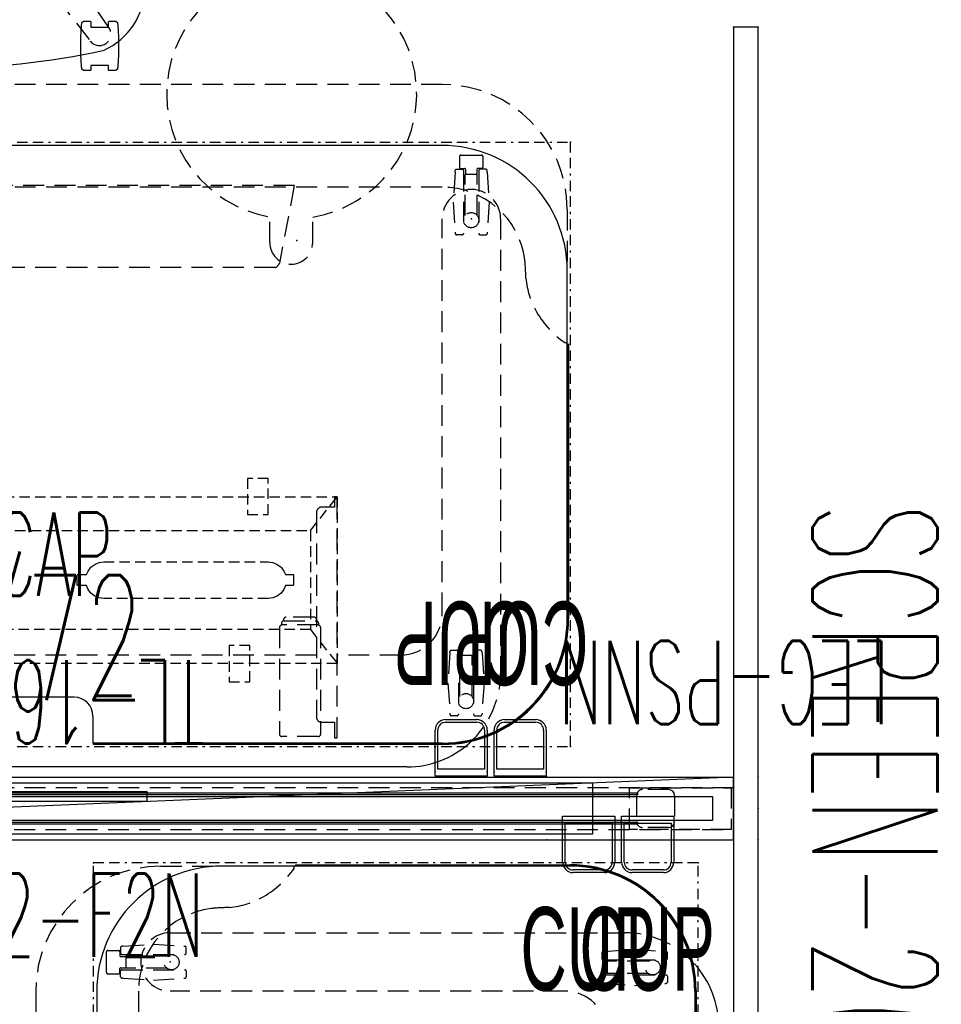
# Model space of a CAD drawing. Header units: inches. Extents: x 3 to 890, y -47 to 78.
# Tile 14 of 98: x 266 to 311, y 6 to 54. Entities that reach past the tile are written whole.
import ezdxf
from ezdxf.enums import TextEntityAlignment as Align

# ---------------------------------------------------------------- set-up
doc = ezdxf.new("R2010")
doc.units = ezdxf.units.IN
doc.header["$MEASUREMENT"] = 0
for name, pattern in [('BORDER', [1.75, 0.5, -0.25, 0.5, -0.25, 0, -0.25]), ('DASHED', [0.75, 0.5, -0.25]), ('DASHEDX2', [1.5, 1, -0.5])]:
    doc.linetypes.add(name, pattern=pattern)
for name, color, linetype in [('A-FURN-P-COMP', 86, 'Continuous'), ('A-FURN-P-COMP-TEXT2', 86, 'Continuous'), ('A-FURN-P-COMP-TEXT_UTEXT', 7, 'Continuous'), ('A-FURN-P-FILE', 1, 'DASHED'), ('A-FURN-P-PNLS', 5, 'Continuous'), ('A-FURN-P-PNLS-CON', 104, 'Continuous'), ('A-FURN-P-PNLS-CON-TEXT2', 104, 'Continuous'), ('A-FURN-P-PNLS-TEXT2', 5, 'Continuous'), ('A-FURN-P-POWR', 230, 'Continuous'), ('A-FURN-P-SEAT', 12, 'Continuous'), ('A-FURN-P-TABLE', 3, 'Continuous'), ('A-FURN-P-TABLE-BORDER', 2, 'Continuous'), ('A-FURN-P-TABLE-EXTENDED-HEIGHT', 3, 'Continuous'), ('A-FURN-P-TABLE-SUPPORT', 202, 'Continuous'), ('A-FURN-P-TEXT_UTEXT', 7, 'Continuous'), ('A-FURN-P-WKSF-ACC', 202, 'Continuous'), ('PSATTR', 7, 'Continuous')]:
    doc.layers.add(name, color=color, linetype=linetype)
doc.styles.add('0', font='TXT.SHX')
doc.styles.add('CAD_FNT', font='TXT.SHX', dxfattribs={"width": 0.6})
doc.styles.add('PMSymText', font='txt.shx', dxfattribs={"width": 0.65})
doc.styles.get("Standard").update_dxf_attribs({"font": 'arial.ttf'})

# ---------------------------------------------------------------- blocks, each defined once
blk = doc.blocks.new('VZFF1-XX72-NN-2D')
at = {"layer": 'A-FURN-P-PNLS'}
for p, q in [((0, 3), (72, 3)), ((72, 0), (72, 3)), ((0, 0), (72, 0))]:
    blk.add_line(p, q, dxfattribs=at)
for p in [(72, 3), (72, 0)]:
    blk.add_point(p, dxfattribs=at)
at = {"layer": 'A-FURN-P-PNLS-TEXT2', "style": 'CAD_FNT', "width": 0.55, "flags": 8}
blk.add_attdef('ITEXT2', text='', height=6, dxfattribs=at).set_placement((36.5, 9.699), align=Align.MIDDLE_CENTER)
at = {"layer": 'A-FURN-P-TEXT_UTEXT', "style": 'PMSymText', "width": 0.65, "flags": 8}
for tag, p in [('PSUT1', (34.991, -7.298)), ('PSUT3', (34.991, -19.298))]:
    blk.add_attdef(tag, text='', height=4, dxfattribs=at).set_placement(p, align=Align.CENTER)
at = {"layer": 'A-FURN-P-TEXT_UTEXT', "style": 'PMSymText', "width": 0.65}
blk.add_attdef('PSUT2', text='', height=4, dxfattribs=at).set_placement((34.991, -13.298), align=Align.CENTER)
at = {"layer": 'PSATTR', "flags": 1}
for tag in ['PSON', 'PSMC', 'PSDH', 'PSPN', 'PSQT', 'PSEC', 'PST5', 'PST4', 'PST3', 'PST2', 'PST1']:
    blk.add_attdef(tag, text='', height=1, dxfattribs=at).set_placement((0, 0), align=Align.TOP_CENTER)
blk = doc.blocks.new('VZCC-0072-X-2D')
at = {"layer": 'A-FURN-P-PNLS'}
blk.add_line((72, 3), (0, 0), dxfattribs=at)
for p in [(72, 3), (72, 0)]:
    blk.add_point(p, dxfattribs=at)
at = {"layer": 'A-FURN-P-PNLS-TEXT2', "style": '0', "width": 0.55, "flags": 8}
blk.add_attdef('ITEXT2', text='', height=4, dxfattribs=at).set_placement((35.641, 10.508), align=Align.BOTTOM_CENTER)
at = {"layer": 'A-FURN-P-TEXT_UTEXT', "style": 'PMSymText', "width": 0.65, "flags": 8}
for tag, p in [('PSUT1', (34.989, -7.297)), ('PSUT3', (34.989, -19.297))]:
    blk.add_attdef(tag, text='', height=4, dxfattribs=at).set_placement(p, align=Align.CENTER)
at = {"layer": 'A-FURN-P-TEXT_UTEXT', "style": 'PMSymText', "width": 0.65}
blk.add_attdef('PSUT2', text='', height=4, dxfattribs=at).set_placement((34.989, -13.297), align=Align.CENTER)
at = {"layer": 'PSATTR', "flags": 1}
for tag in ['PSON', 'PSMC', 'PSDH', 'PSPN', 'PSQT', 'PSEC', 'PST5', 'PST4', 'PST3', 'PST2', 'PST1']:
    blk.add_attdef(tag, text='', height=1, dxfattribs=at).set_placement((0, 0), align=Align.TOP_CENTER)
blk = doc.blocks.new('VZTI-XX72-2N-2D')
at = {"layer": 'A-FURN-P-PNLS', "linetype": 'DASHEDX2'}
blk.add_line((0, 0.5), (72, 0.5), dxfattribs=at)
at = {"layer": 'A-FURN-P-PNLS'}
for p in [(0, 0), (72, 0), (8.95, 0), (63.05, 0)]:
    blk.add_point(p, dxfattribs=at)
at = {"layer": 'A-FURN-P-PNLS-TEXT2', "style": 'CAD_FNT', "width": 0.55, "flags": 8}
blk.add_attdef('ITEXT2', text='', height=4, dxfattribs=at).set_placement((36, -1.625), align=Align.TOP_CENTER)
at = {"layer": 'A-FURN-P-TEXT_UTEXT', "style": 'PMSymText', "width": 0.65, "flags": 8}
for tag, p in [('PSUT1', (34.991, -11.626)), ('PSUT3', (34.991, -23.626))]:
    blk.add_attdef(tag, text='', height=4, dxfattribs=at).set_placement(p, align=Align.CENTER)
at = {"layer": 'A-FURN-P-TEXT_UTEXT', "style": 'PMSymText', "width": 0.65}
blk.add_attdef('PSUT2', text='', height=4, dxfattribs=at).set_placement((34.991, -17.626), align=Align.CENTER)
at = {"layer": 'PSATTR', "flags": 1}
for tag in ['PSON', 'PSMC', 'PSDH', 'PSPN', 'PSQT', 'PSEC', 'PST5', 'PST4', 'PST3', 'PST2', 'PST1']:
    blk.add_attdef(tag, text='', height=1, dxfattribs=at).set_placement((0, 0), align=Align.TOP_CENTER)
blk = doc.blocks.new('VZLL-0800-SNN-2D')
at = {"layer": 'A-FURN-P-PNLS-CON', "linetype": 'DASHEDX2'}
for p, q in [((0.11, 2.5), (4.985, 2.5)), ((0.11, 0.5), (0.11, 2.5)), ((3.11, 2.41), (4.36, 2.41)), ((4.985, 2.5), (4.985, 0.5)), ((2.825, 0.875), (2.825, 2.125)), ((4.645, 0.875), (4.645, 2.125)), ((4.985, 0.5), (0.11, 0.5)), ((3.11, 0.59), (4.36, 0.59))]:
    blk.add_line(p, q, dxfattribs=at)
at = {"layer": 'A-FURN-P-PNLS-CON'}
for centre, start, end in [((3.11, 2.125), 90, 180), ((3.11, 0.875), 180, 270)]:
    blk.add_arc(centre, 0.285, start, end, dxfattribs=at)
at = {"layer": 'A-FURN-P-PNLS-CON', "linetype": 'DASHEDX2'}
for centre, start, end in [((4.36, 2.125), 0, 90), ((4.36, 0.875), 270, 0)]:
    blk.add_arc(centre, 0.285, start, end, dxfattribs=at)
at = {"layer": 'A-FURN-P-PNLS-CON'}
for p in [(0, 3), (0, 0)]:
    blk.add_point(p, dxfattribs=at)
at = {"layer": 'A-FURN-P-PNLS-CON-TEXT2', "style": '0', "width": 0.55, "flags": 8}
blk.add_attdef('ITEXT2', text='', height=4, dxfattribs=at).set_placement((0.461, -7.748), align=Align.BOTTOM_CENTER)
at = {"layer": 'A-FURN-P-TEXT_UTEXT', "style": 'PMSymText', "width": 0.65, "flags": 8}
for tag, p in [('PSUT1', (0.461, -12.416)), ('PSUT3', (0.461, -24.416))]:
    blk.add_attdef(tag, text='', height=4, dxfattribs=at).set_placement(p, align=Align.CENTER)
at = {"layer": 'A-FURN-P-TEXT_UTEXT', "style": 'PMSymText', "width": 0.65}
blk.add_attdef('PSUT2', text='', height=4, dxfattribs=at).set_placement((0.461, -18.416), align=Align.CENTER)
at = {"layer": 'PSATTR', "flags": 1}
for tag in ['PSON', 'PSMC', 'PSDH', 'PSPN', 'PSQT', 'PSEC', 'PST5', 'PST4', 'PST3', 'PST2', 'PST1']:
    blk.add_attdef(tag, text='', height=1, dxfattribs=at).set_placement((0, 0), align=Align.TOP_CENTER)
blk = doc.blocks.new('SYXG-XX72-2D')
at = {"layer": 'A-FURN-P-COMP'}
for p, q in [((0, 1.18), (0, 0)), ((75, 1.18), (0, 1.18)), ((0, 0), (75, 0))]:
    blk.add_line(p, q, dxfattribs=at)
for p in [(0, 1.18), (36, 1.18), (37.5, 1.18), (39, 1.18), (0, 0), (36, 0), (37.5, 0), (39, 0)]:
    blk.add_point(p, dxfattribs=at)
at = {"layer": 'A-FURN-P-COMP-TEXT2', "style": 'CAD_FNT', "width": 0.55, "flags": 8}
blk.add_attdef('ITEXT2', text='', height=6, dxfattribs=at).set_placement((37.727, 1.989), align=Align.BOTTOM_CENTER)
at = {"layer": 'A-FURN-P-TEXT_UTEXT', "style": 'PMSymText', "width": 0.65, "flags": 8}
for tag, p in [('PSUT1', (36.489, -7.296)), ('PSUT3', (36.489, -19.296))]:
    blk.add_attdef(tag, text='', height=4, dxfattribs=at).set_placement(p, align=Align.CENTER)
at = {"layer": 'A-FURN-P-TEXT_UTEXT', "style": 'PMSymText', "width": 0.65}
blk.add_attdef('PSUT2', text='', height=4, dxfattribs=at).set_placement((36.489, -13.296), align=Align.CENTER)
at = {"layer": 'PSATTR', "flags": 1}
for tag in ['PSON', 'PSMC', 'PSDH', 'PSPN', 'PSQT', 'PSEC', 'PST5', 'PST4', 'PST3', 'PST2', 'PST1']:
    blk.add_attdef(tag, text='', height=1, dxfattribs=at).set_placement((0, 0), align=Align.TOP_CENTER)
blk = doc.blocks.new('STUC-XX72-FRZ-2D')
at = {"layer": 'A-FURN-P-WKSF-ACC'}
for p, q in [((6.763, -0.264), (65.237, -0.264)), ((65.237, -0.264), (65.237, -2.736)), ((1, -0.924), (71, -0.924)), ((4.597, -0.753), (67.403, -0.753)), ((67.403, -0.842), (4.597, -0.842)), ((67.403, -0.753), (67.403, -0.842)), ((71, -0.924), (71, -2.076)), ((71, -2.076), (1, -2.076)), ((4.597, -2.158), (67.403, -2.158)), ((67.403, -2.247), (4.597, -2.247)), ((67.403, -2.158), (67.403, -2.247)), ((65.237, -2.736), (6.763, -2.736))]:
    blk.add_line(p, q, dxfattribs=at)
at = {"layer": 'A-FURN-P-WKSF-ACC', "linetype": 'DASHEDX2'}
for p in [(72, 0), (72, -3)]:
    blk.add_point(p, dxfattribs=at)
at = {"layer": 'A-FURN-P-COMP-TEXT2', "style": '0', "width": 0.55, "flags": 8}
blk.add_attdef('ITEXT2', text='', height=4, dxfattribs=at).set_placement((29.623, -5.658), align=Align.MIDDLE_CENTER)
at = {"layer": 'A-FURN-P-TEXT_UTEXT', "style": 'PMSymText', "width": 0.65, "flags": 8}
for tag, p in [('PSUT1', (34.988, -13.738)), ('PSUT3', (34.988, -25.738))]:
    blk.add_attdef(tag, text='', height=4, dxfattribs=at).set_placement(p, align=Align.CENTER)
at = {"layer": 'A-FURN-P-TEXT_UTEXT', "style": 'PMSymText', "width": 0.65}
blk.add_attdef('PSUT2', text='', height=4, dxfattribs=at).set_placement((34.988, -19.738), align=Align.CENTER)
at = {"layer": 'PSATTR', "flags": 1}
for tag in ['PSON', 'PSMC', 'PSDH', 'PSPN', 'PSQT', 'PSEC', 'PST5', 'PST4', 'PST3', 'PST2', 'PST1']:
    blk.add_attdef(tag, text='', height=1, dxfattribs=at).set_placement((0, 0), align=Align.TOP_CENTER)
blk = doc.blocks.new('KUTC-0000-H-2D')
at = {"layer": 'A-FURN-P-COMP'}
for p, q in [((0, 0.214), (2.5, 0.214)), ((0, -2), (0, 0.214)), ((2.5, 0.214), (2.5, -2)), ((0.125, -0.125), (2.375, -0.125)), ((0.125, -2), (0.125, -0.125)), ((2.375, -0.125), (2.375, -2)), ((2, -2.375), (0.5, -2.375)), ((2, -2.5), (0.5, -2.5))]:
    blk.add_line(p, q, dxfattribs=at)
for centre, radius, start, end in [((0.5, -2), 0.5, 180, 270), ((0.5, -2), 0.375, 180, 270), ((2, -2), 0.5, 270, 0), ((2, -2), 0.375, 270, 0)]:
    blk.add_arc(centre, radius, start, end, dxfattribs=at)
for p in [(0, 0), (2.5, 0)]:
    blk.add_point(p, dxfattribs=at)
at = {"layer": 'A-FURN-P-COMP-TEXT2', "width": 0.55, "flags": 8}
blk.add_attdef('ITEXT2', text='', height=4, dxfattribs=at).set_placement((1.222, -6.16), align=Align.MIDDLE_CENTER)
at = {"layer": 'A-FURN-P-TEXT_UTEXT', "style": 'PMSymText', "width": 0.65, "flags": 8}
for tag, p in [('PSUT1', (1.222, -15.346)), ('PSUT3', (1.222, -27.346))]:
    blk.add_attdef(tag, text='', height=4, dxfattribs=at).set_placement(p, align=Align.CENTER)
at = {"layer": 'A-FURN-P-TEXT_UTEXT', "style": 'PMSymText', "width": 0.65}
blk.add_attdef('PSUT2', text='', height=4, dxfattribs=at).set_placement((1.222, -21.346), align=Align.CENTER)
at = {"layer": 'PSATTR', "flags": 1}
for tag in ['PSON', 'PSMC', 'PSDH', 'PSPN', 'PSQT', 'PSEC', 'PST5', 'PST4', 'PST3', 'PST2', 'PST1']:
    blk.add_attdef(tag, text='', height=1, dxfattribs=at).set_placement((0, 0), align=Align.TOP_CENTER)
blk = doc.blocks.new('ATTM-2230-NH-2D')
at = {"layer": 'A-FURN-P-COMP'}
for p, q in [((0, 0.235), (22, 0.235)), ((0, -0.235), (0, 0.235)), ((22, 0.235), (22, -0.235)), ((22, -0.235), (0, -0.235))]:
    blk.add_line(p, q, dxfattribs=at)
for p in [(0, 0), (22, 0)]:
    blk.add_point(p, dxfattribs=at)
at = {"layer": 'A-FURN-P-TEXT_UTEXT', "style": 'PMSymText', "width": 0.65, "flags": 8}
for tag, p in [('PSUT1', (9.993, -12.277)), ('PSUT3', (9.993, -24.277))]:
    blk.add_attdef(tag, text='', height=4, dxfattribs=at).set_placement(p, align=Align.CENTER)
at = {"layer": 'A-FURN-P-TEXT_UTEXT', "style": 'PMSymText', "width": 0.65}
blk.add_attdef('PSUT2', text='', height=4, dxfattribs=at).set_placement((9.993, -18.277), align=Align.CENTER)
at = {"layer": 'PSATTR', "flags": 1}
for tag in ['PSON', 'PSMC', 'PSDH', 'PSPN', 'PSQT', 'PSEC', 'PST5', 'PST4', 'PST3', 'PST2', 'PST1']:
    blk.add_attdef(tag, text='', height=1, dxfattribs=at).set_placement((0, 0), align=Align.TOP_CENTER)
blk = doc.blocks.new('TFPA-2958-LJSTCUNN-2D')
at = {"layer": 'A-FURN-P-TABLE'}
for p, q in [((6.16, -0.16), (22.911, -0.16)), ((22.911, -1.447), (22.911, -0.16)), ((23.811, -2.36), (34.189, -2.36)), ((0.16, -6.16), (0.16, -22.84)), ((6.16, -28.84), (51.84, -28.84))]:
    blk.add_line(p, q, dxfattribs=at)
at = {"layer": 'A-FURN-P-TABLE', "linetype": 'DASHEDX2'}
for p, q in [((0.278, -19.376, 0), (0.16, -19.376, 0)), ((6.16, -26.84), (51.84, -26.84))]:
    blk.add_line(p, q, dxfattribs=at)
at = {"layer": 'A-FURN-P-TABLE'}
for centre, radius, start, end in [((6.16, -6.16), 6, 90, 180), ((23.818, -1.454), 0.907, 179.5705, 269.5705), ((6.16, -22.84), 6, 180, 270)]:
    blk.add_arc(centre, radius, start, end, dxfattribs=at)
at = {"layer": 'A-FURN-P-TABLE', "linetype": 'DASHEDX2'}
for centre, radius, start, end in [((-2.542, -23.322, 0), 4.85, 31.0245, 54.4419), ((-1.948, -22.874, 0), 4.11, 5.5557, 29.9554), ((17.832, -22.031), 15.695, 181.6273, 184.8191), ((6.167, -22.832), 4.008, 187.4159, 269.8991)]:
    blk.add_arc(centre, radius, start, end, dxfattribs=at)
at = {"layer": 'A-FURN-P-TABLE'}
for p in [(0, 0), (13.128, -24.277), (4.756, -25.326), (0, -29)]:
    blk.add_point(p, dxfattribs=at)
at = {"layer": 'A-FURN-P-TABLE-BORDER', "linetype": 'BORDER'}
for p, q in [((58, 0), (0, 0)), ((0, 0), (0, -29)), ((58, -29), (0, -29))]:
    blk.add_line(p, q, dxfattribs=at)
at = {"layer": 'A-FURN-P-TABLE-EXTENDED-HEIGHT', "linetype": 'DASHEDX2'}
for p, q in [((0.16, -25.765), (0.16, -22.84)), ((6.16, -31.765), (51.84, -31.765))]:
    blk.add_line(p, q, dxfattribs=at)
blk.add_arc((6.16, -25.765), 6, 180, 270, dxfattribs=at)
at = {"layer": 'A-FURN-P-TABLE-SUPPORT'}
blk.add_line((7.856, 0.987), (50.144, 0.987), dxfattribs=at)
at = {"layer": 'A-FURN-P-TABLE-SUPPORT', "linetype": 'DASHEDX2'}
for p, q in [((11.19, -0.41), (11.19, -11.98)), ((11.324, -0.41), (11.19, -0.41)), ((11.324, -1.16), (11.324, -0.41)), ((12.112, -0.469), (13.844, -0.469)), ((11.994, -5.709), (11.994, -0.587)), ((13.962, -5.709), (13.962, -0.587)), ((11.94, -1.16), (11.324, -1.16)), ((12.19, -11.23), (12.19, -1.41)), ((4.151, -3.04), (4.249, -1.59)), ((4.249, -1.59), (4.249, -1.525)), ((4.593, -1.465), (4.309, -1.465)), ((4.653, -4.555), (4.653, -1.525)), ((5.381, -4.555), (5.381, -1.525)), ((5.441, -1.465), (5.725, -1.465)), ((5.785, -1.59), (5.785, -1.525)), ((5.883, -3.04), (5.785, -1.59)), ((4.725, -2.391), (4.725, -4.365)), ((5.308, -2.391), (5.309, -4.365)), ((4.249, -4.485), (4.151, -3.04)), ((5.785, -4.485), (5.883, -3.04)), ((3.356, -25.326), (3.356, -3.513)), ((4.249, -4.485), (4.249, -4.555)), ((4.309, -4.615), (4.593, -4.615)), ((4.725, -4.365), (5.309, -4.365)), ((5.725, -4.615), (5.441, -4.615)), ((5.785, -4.485), (5.785, -4.555)), ((8.156, -4.383), (11.19, -4.383)), ((12.19, -4.383), (45.809, -4.383)), ((12.092, -5.91), (12.092, -5.825)), ((12.112, -5.827), (13.844, -5.827)), ((12.191, -6.085), (12.191, -6.026)), ((13.746, -6.028), (12.21, -6.028)), ((13.766, -6.085), (13.766, -6.026)), ((13.864, -5.91), (13.864, -5.825)), ((6.156, -6.383), (6.156, -25.326)), ((12.309, -6.202), (13.648, -6.202)), ((11.324, -11.98), (11.324, -11.48)), ((11.324, -11.48), (11.94, -11.48)), ((11.19, -11.98), (11.324, -11.98)), ((4.343, -24.546), (4.059, -24.546)), ((5.191, -24.546), (5.475, -24.546)), ((3.901, -26.121), (3.999, -24.671)), ((3.999, -24.671), (3.999, -24.606)), ((4.403, -27.636), (4.403, -24.606)), ((5.131, -27.636), (5.131, -24.606)), ((5.535, -24.671), (5.535, -24.606)), ((5.633, -26.121), (5.535, -24.671)), ((4.475, -25.472), (4.475, -27.446)), ((5.058, -25.472), (5.059, -27.446)), ((3.999, -27.566), (3.901, -26.121)), ((5.535, -27.566), (5.633, -26.121)), ((3.999, -27.566), (3.999, -27.636)), ((4.059, -27.696), (4.343, -27.696)), ((4.205, -28.305), (4.205, -27.805)), ((4.28, -27.73), (4.461, -27.73)), ((4.475, -27.446), (5.059, -27.446)), ((4.491, -27.7), (4.491, -27.446)), ((5.043, -27.7), (5.043, -27.446)), ((5.255, -27.73), (5.073, -27.73)), ((5.475, -27.696), (5.191, -27.696)), ((5.33, -28.305), (5.33, -27.805)), ((5.535, -27.566), (5.535, -27.636)), ((5.255, -28.38), (4.268, -28.38))]:
    blk.add_line(p, q, dxfattribs=at)
for centre in [(5.017, -2.174), (4.767, -25.255)]:
    blk.add_circle(centre, 0.364, dxfattribs=at)
at = {"layer": 'A-FURN-P-TABLE-SUPPORT'}
blk.add_arc((7.853, -3.501), 4.488, 89.9633, 131.8886, dxfattribs=at)
at = {"layer": 'A-FURN-P-TABLE-SUPPORT', "linetype": 'DASHEDX2'}
for centre, radius, start, end in [((7.849, -3.512), 4.493, 131.7593, 180.0168), ((12.112, -0.587), 0.118, 89.7865, 179.7849), ((13.845, -0.587), 0.118, 0.2151, 90.2135), ((11.94, -1.41), 0.25, 0, 90), ((4.344, -1.56), 0.101, 110.1785, 159.812), ((4.574, -1.544), 0.081, 13.4055, 76.5945), ((5.46, -1.544), 0.081, 103.4055, 166.5945), ((5.69, -1.56), 0.101, 20.188, 69.8215), ((4.344, -4.521), 0.101, 200.188, 249.8215), ((4.574, -4.537), 0.081, 283.4055, 346.5945), ((5.46, -4.537), 0.081, 193.4055, 256.5945), ((5.69, -4.521), 0.101, 290.1785, 339.812), ((8.156, -6.383), 2, 90, 180), ((12.112, -5.709), 0.118, 180.2151, 270.2135), ((12.21, -5.91), 0.118, 180.2151, 270.2135), ((12.308, -6.084), 0.118, 180.2151, 270.2135), ((13.648, -6.084), 0.118, 269.7865, 359.7849), ((13.746, -5.91), 0.118, 269.7865, 359.7849), ((13.845, -5.709), 0.118, 269.7865, 359.7849), ((11.94, -11.23), 0.25, 270, 360), ((4.094, -24.641), 0.101, 110.1785, 159.812), ((4.324, -24.625), 0.081, 13.4055, 76.5945), ((5.21, -24.625), 0.081, 103.4055, 166.5945), ((5.44, -24.641), 0.101, 20.188, 69.8215), ((4.756, -25.326), 1.4, 180, 0), ((4.094, -27.602), 0.101, 200.188, 249.8215), ((4.28, -27.805), 0.075, 90, 180), ((4.324, -27.618), 0.081, 283.4055, 346.5945), ((4.461, -27.7), 0.03, 269.9997, 0.0001), ((5.073, -27.7), 0.03, 179.9999, 270.0003), ((5.21, -27.618), 0.081, 193.4055, 256.5945), ((5.255, -27.805), 0.075, 0, 90), ((5.44, -27.602), 0.101, 290.1785, 339.812), ((4.28, -28.305), 0.075, 180, 270), ((5.255, -28.305), 0.075, 270, 0)]:
    blk.add_arc(centre, radius, start, end, dxfattribs=at)
at = {"layer": 'A-FURN-P-TEXT_UTEXT', "style": 'PMSymText', "width": 0.65, "flags": 8}
for tag, p in [('PSUT1', (27.992, -37.769)), ('PSUT3', (27.992, -49.769))]:
    blk.add_attdef(tag, text='', height=4, dxfattribs=at).set_placement(p, align=Align.CENTER)
at = {"layer": 'A-FURN-P-TEXT_UTEXT', "style": 'PMSymText', "width": 0.65}
blk.add_attdef('PSUT2', text='', height=4, dxfattribs=at).set_placement((27.992, -43.769), align=Align.CENTER)
at = {"layer": 'PSATTR', "flags": 1}
for tag in ['PSON', 'PSMC', 'PSDH', 'PSPN', 'PSQT', 'PSEC', 'PST5', 'PST4', 'PST3', 'PST2', 'PST1']:
    blk.add_attdef(tag, text='', height=1, dxfattribs=at).set_placement((0, 0), align=Align.TOP_CENTER)
blk = doc.blocks.new('ATTL-0258-PPT-2D')
at = {"layer": 'A-FURN-P-TABLE'}
for p, q in [((6.129, -0.093), (22.88, -0.093)), ((22.88, -0.129), (6.129, -0.129)), ((22.88, -0.093), (22.88, -0.129)), ((0.093, -19.309), (0.093, -6.129)), ((0.129, -19.309), (0.129, -6.129)), ((0.093, -19.309), (0.129, -19.309))]:
    blk.add_line(p, q, dxfattribs=at)
for radius in [6.036, 6]:
    blk.add_arc((6.129, -6.129), radius, 90, 180, dxfattribs=at)
blk.add_point((0, 0), dxfattribs=at)
at = {"layer": 'A-FURN-P-TEXT_UTEXT', "style": 'PMSymText', "width": 0.65, "flags": 8}
for tag, p in [('PSUT1', (27.99, -25.311)), ('PSUT3', (27.99, -37.311))]:
    blk.add_attdef(tag, text='', height=4, dxfattribs=at).set_placement(p, align=Align.CENTER)
at = {"layer": 'A-FURN-P-TEXT_UTEXT', "style": 'PMSymText', "width": 0.65}
blk.add_attdef('PSUT2', text='', height=4, dxfattribs=at).set_placement((27.99, -31.311), align=Align.CENTER)
at = {"layer": 'PSATTR', "flags": 1}
for tag in ['PSON', 'PSMC', 'PSDH', 'PSPN', 'PSQT', 'PSEC', 'PST5', 'PST4', 'PST3', 'PST2', 'PST1']:
    blk.add_attdef(tag, text='', height=1, dxfattribs=at).set_placement((0, 0), align=Align.TOP_CENTER)
blk = doc.blocks.new('AUTG-0158-P-2D')
at = {"layer": 'A-FURN-P-TABLE', "linetype": 'DASHEDX2'}
for p, q in [((14.18, -22.976), (43.82, -22.976)), ((13.255, -26.926), (13.964, -23.192)), ((13.255, -26.926), (44.745, -26.926))]:
    blk.add_line(p, q, dxfattribs=at)
blk.add_arc((14.307, -23.319), 0.366, 110.3653, 159.6347, dxfattribs=at)
for p in [(0, 0), (0, -29)]:
    blk.add_point(p, dxfattribs=at)
at = {"layer": 'A-FURN-P-TEXT_UTEXT', "style": 'PMSymText', "width": 0.65, "flags": 8}
for tag, p in [('PSUT1', (27.99, -35.002)), ('PSUT3', (27.99, -47.002))]:
    blk.add_attdef(tag, text='', height=4, dxfattribs=at).set_placement(p, align=Align.CENTER)
at = {"layer": 'A-FURN-P-TEXT_UTEXT', "style": 'PMSymText', "width": 0.65}
blk.add_attdef('PSUT2', text='', height=4, dxfattribs=at).set_placement((27.99, -41.002), align=Align.CENTER)
at = {"layer": 'PSATTR', "flags": 1}
for tag in ['PSON', 'PSMC', 'PSDH', 'PSPN', 'PSQT', 'PSEC', 'PST5', 'PST4', 'PST3', 'PST2', 'PST1']:
    blk.add_attdef(tag, text='', height=1, dxfattribs=at).set_placement((0, 0), align=Align.TOP_CENTER)
blk = doc.blocks.new('ATTR-1301-L-2D')
at = {"layer": 'A-FURN-P-TABLE', "linetype": 'DASHEDX2'}
for p, q in [((-0.76, 0.1), (-0.76, -1.123)), ((1.304, 0.1), (1.304, -1.13))]:
    blk.add_line(p, q, dxfattribs=at)
for centre, radius, start, end in [((0.272, 0.1), 1.032, 0, 180), ((0.25, -7.033), 5.996, 99.6974, 79.8761)]:
    blk.add_arc(centre, radius, start, end, dxfattribs=at)
at = {"layer": 'A-FURN-P-TEXT_UTEXT', "style": 'PMSymText', "width": 0.65, "flags": 8}
for tag, p in [('PSUT1', (0.25, -19.029)), ('PSUT3', (0.25, -31.029))]:
    blk.add_attdef(tag, text='', height=4, dxfattribs=at).set_placement(p, align=Align.CENTER)
at = {"layer": 'A-FURN-P-TEXT_UTEXT', "style": 'PMSymText', "width": 0.65}
blk.add_attdef('PSUT2', text='', height=4, dxfattribs=at).set_placement((0.25, -25.029), align=Align.CENTER)
at = {"layer": 'PSATTR', "flags": 1}
for tag in ['PSON', 'PSMC', 'PSDH', 'PSPN', 'PSQT', 'PSEC', 'PST5', 'PST4', 'PST3', 'PST2', 'PST1']:
    blk.add_attdef(tag, text='', height=1, dxfattribs=at).set_placement((0, 0), align=Align.TOP_CENTER)
blk = doc.blocks.new('EUBT-BI36-81100YN-2D')
at = {"layer": 'A-FURN-P-FILE'}
for p, q in [((-12.558, 4.874), (-13.558, 4.874)), ((-13.558, 4.874), (-13.558, 3.144)), ((-12.558, 3.144), (-12.558, 4.874)), ((14.442, 4.874), (13.443, 4.874)), ((13.443, 4.874), (13.443, 3.144)), ((14.442, 3.144), (14.442, 4.874)), ((-17.75, 4), (17.75, 4)), ((-17.75, -4), (-17.75, 4)), ((-16.461, 2.375), (-17.75, 4)), ((16.461, 2.375), (17.75, 4)), ((17.75, 4), (17.75, -4)), ((-13.558, 3.144), (-12.558, 3.144)), ((13.443, 3.144), (14.442, 3.144)), ((-16.461, 2.375), (16.461, 2.375)), ((-16.461, -2.375), (-16.461, 2.375)), ((16.461, 2.375), (16.461, -2.375)), ((-15.19, 0.443), (-15.051, 0.624)), ((-15.051, 0.624), (-14.87, 0.764)), ((-14.87, 0.764), (-14.659, 0.851)), ((-14.659, 0.851), (-14.432, 0.881)), ((-14.432, 0.881), (-6.554, 0.881)), ((-6.554, 0.881), (-6.327, 0.851)), ((-6.327, 0.851), (-6.116, 0.764)), ((-6.116, 0.764), (-5.934, 0.624)), ((-5.934, 0.624), (-5.795, 0.443)), ((-15.651, -0.263), (-15.651, 0.263)), ((-15.651, 0.263), (-15.265, 0.263)), ((-15.265, 0.263), (-15.19, 0.443)), ((-5.795, 0.443), (-5.721, 0.263)), ((-5.721, 0.263), (-5.278, 0.263)), ((-5.278, 0.263), (-5.278, -0.263)), ((-15.261, -0.263), (-15.651, -0.263)), ((-15.19, -0.433), (-15.261, -0.263)), ((-15.051, -0.614), (-15.19, -0.433)), ((-5.795, -0.433), (-5.934, -0.614)), ((-5.725, -0.263), (-5.795, -0.433)), ((-5.278, -0.263), (-5.725, -0.263)), ((-14.87, -0.754), (-15.051, -0.614)), ((-14.659, -0.841), (-14.87, -0.754)), ((-14.432, -0.871), (-14.659, -0.841)), ((-6.554, -0.871), (-14.432, -0.871)), ((-6.327, -0.841), (-6.554, -0.871)), ((-6.116, -0.754), (-6.327, -0.841)), ((-5.934, -0.614), (-6.116, -0.754)), ((-16.461, -2.375), (-17.75, -4)), ((16.461, -2.375), (-16.461, -2.375)), ((16.461, -2.375), (17.75, -4)), ((-13.441, -3.144), (-14.441, -3.144)), ((-14.441, -3.144), (-14.441, -4.874)), ((-13.441, -4.874), (-13.441, -3.144)), ((13.559, -3.144), (12.559, -3.144)), ((12.559, -3.144), (12.559, -4.874)), ((13.559, -4.874), (13.559, -3.144)), ((17.75, -4), (-17.75, -4)), ((-14.441, -4.874), (-13.441, -4.874)), ((12.559, -4.874), (13.559, -4.874))]:
    blk.add_line(p, q, dxfattribs=at)
at = {"layer": 'A-FURN-P-FILE', "linetype": 'Continuous'}
for p, q in [((12.115, 3.35), (8.416, 3.35)), ((8.416, 3.35), (8.416, 2.276)), ((12.261, 3.336), (12.115, 3.35)), ((12.402, 3.293), (12.261, 3.336)), ((12.531, 3.224), (12.402, 3.293)), ((12.645, 3.131), (12.531, 3.224)), ((12.738, 3.017), (12.645, 3.131)), ((12.808, 2.887), (12.738, 3.017)), ((12.85, 2.747), (12.808, 2.887)), ((12.865, 2.6), (12.85, 2.747)), ((12.865, 1.4), (12.865, 2.6)), ((7.065, 2.077), (7.05, 2)), ((7.05, 2), (7.065, 1.923)), ((7.108, 2.141), (7.065, 2.077)), ((7.065, 1.923), (7.108, 1.859)), ((7.173, 2.185), (7.108, 2.141)), ((7.25, 2.2), (7.173, 2.185)), ((8.05, 2.2), (7.25, 2.2)), ((8.416, 2.276), (8.05, 2.276)), ((8.05, 2.276), (8.05, 2.2)), ((7.108, 1.859), (7.173, 1.815)), ((7.173, 1.815), (7.25, 1.8)), ((7.25, 1.8), (8.05, 1.8)), ((8.05, 1.8), (8.05, 1.724)), ((8.05, 1.724), (8.416, 1.724)), ((8.416, 1.724), (8.416, 0.649)), ((12.645, 0.869), (12.738, 0.983)), ((12.738, 0.983), (12.808, 1.113)), ((12.808, 1.113), (12.85, 1.253)), ((12.85, 1.253), (12.865, 1.4)), ((8.416, 0.649), (12.115, 0.65)), ((12.115, 0.65), (12.261, 0.664)), ((12.261, 0.664), (12.402, 0.707)), ((12.402, 0.707), (12.531, 0.776)), ((12.531, 0.776), (12.645, 0.869))]:
    blk.add_line(p, q, dxfattribs=at)
at = {"layer": 'A-FURN-P-POWR'}
blk.add_point((0, 0), dxfattribs=at)
at = {"layer": 'A-FURN-P-COMP-TEXT_UTEXT', "style": 'PMSymText', "width": 0.65, "flags": 8}
for tag, p in [('PSUT1', (0, -10.875)), ('PSUT3', (0, -22.875))]:
    blk.add_attdef(tag, text='', height=4, dxfattribs=at).set_placement(p, align=Align.CENTER)
at = {"layer": 'A-FURN-P-COMP-TEXT_UTEXT', "style": 'PMSymText', "width": 0.65}
blk.add_attdef('PSUT2', text='', height=4, dxfattribs=at).set_placement((0, -16.875), align=Align.CENTER)
at = {"layer": 'PSATTR', "flags": 1}
for tag in ['PSON', 'PSMC', 'PSDH', 'PSPN', 'PSQT', 'PSEC', 'PST5', 'PST4', 'PST3', 'PST2', 'PST1']:
    blk.add_attdef(tag, text='', height=1, dxfattribs=at).set_placement((0, 0), align=Align.TOP_CENTER)
blk = doc.blocks.new('SFT-XX-71-2D')
at = {"layer": 'A-FURN-P-SEAT'}
for p, q in [((-4.768, 13.518), (-4.706, 13.594)), ((-4.768, 13.183), (-4.768, 13.518)), ((-4.706, 13.594), (-4.334, 13.624)), ((-4.334, 13.624), (-3.96, 13.642)), ((-3.96, 13.642), (-3.587, 13.648)), ((-3.587, 13.648), (-3.213, 13.642)), ((-3.213, 13.642), (-2.84, 13.624)), ((-2.84, 13.624), (-2.467, 13.594)), ((-2.467, 13.594), (-2.405, 13.518)), ((-2.405, 13.518), (-2.405, 13.183)), ((-4.748, 13.164), (-4.768, 13.183)), ((-4.483, 13.164), (-4.748, 13.164)), ((-4.483, 12.321), (-4.483, 13.164)), ((-2.676, 10.291), (-3.617, 12.913)), ((-2.425, 13.164), (-2.643, 13.164)), ((-2.643, 13.164), (-2.643, 12.321)), ((-2.405, 13.183), (-2.425, 13.164)), ((-4.768, 12.301), (-4.748, 12.321)), ((-4.768, 11.967), (-4.768, 12.301)), ((-4.748, 12.321), (-4.483, 12.321)), ((-3.981, 10.231), (-4.664, 12.572)), ((-2.643, 12.321), (-2.425, 12.321)), ((-2.425, 12.321), (-2.405, 12.301)), ((-2.405, 12.301), (-2.405, 11.967)), ((-4.706, 11.89), (-4.768, 11.967)), ((-4.334, 11.861), (-4.706, 11.89)), ((-3.932, 11.843), (-4.334, 11.861)), ((-3.587, 11.837), (-3.932, 11.843)), ((-3.213, 11.843), (-3.587, 11.837)), ((-2.84, 11.861), (-3.213, 11.843)), ((-2.467, 11.89), (-2.84, 11.861)), ((-2.405, 11.967), (-2.467, 11.89)), ((-3.979, 11.048), (-4.174, 10.147)), ((-3.965, 11.079), (-3.979, 11.048)), ((-3.943, 11.106), (-3.965, 11.079)), ((-3.915, 11.129), (-3.943, 11.106)), ((-3.868, 11.158), (-3.915, 11.129)), ((-3.847, 11.167), (-3.868, 11.158)), ((-3.796, 11.188), (-3.847, 11.167)), ((-3.711, 10.293), (-1.987, 10.29)), ((7.75, 10.088), (8.62, 10.058)), ((10.212, 8.65), (10.273, 8.727)), ((10.212, 8.316), (10.212, 8.65)), ((10.273, 8.727), (10.646, 8.757)), ((10.646, 8.757), (11.019, 8.775)), ((11.019, 8.775), (11.393, 8.781)), ((11.393, 8.781), (11.767, 8.775)), ((11.767, 8.775), (12.14, 8.757)), ((12.14, 8.757), (12.512, 8.727)), ((12.512, 8.727), (12.574, 8.65)), ((12.574, 8.65), (12.574, 8.316)), ((10.232, 8.296), (10.212, 8.316)), ((10.497, 8.296), (10.232, 8.296)), ((10.497, 7.454), (10.497, 8.296)), ((12.554, 8.296), (12.337, 8.296)), ((12.337, 8.296), (12.337, 7.454)), ((12.574, 8.316), (12.554, 8.296)), ((10.212, 7.434), (10.232, 7.454)), ((10.212, 7.1), (10.212, 7.434)), ((10.273, 7.023), (10.212, 7.1)), ((10.232, 7.454), (10.497, 7.454)), ((12.337, 7.454), (12.554, 7.454)), ((12.574, 7.1), (12.512, 7.023)), ((12.554, 7.454), (12.574, 7.434)), ((12.574, 7.434), (12.574, 7.1)), ((10.646, 6.994), (10.273, 7.023)), ((11.048, 6.976), (10.646, 6.994)), ((11.393, 6.97), (11.048, 6.976)), ((11.767, 6.976), (11.393, 6.97)), ((12.14, 6.994), (11.767, 6.976)), ((12.512, 7.023), (12.14, 6.994)), ((-14.025, 0.775), (-13.964, 0.852)), ((-14.025, 0.441), (-14.025, 0.775)), ((-13.964, 0.852), (-13.591, 0.882)), ((-13.591, 0.882), (-13.218, 0.9)), ((-11.605, 0.605), (-13.398, 0.551)), ((-13.218, 0.9), (-12.844, 0.906)), ((-12.844, 0.906), (-12.471, 0.9)), ((-12.471, 0.9), (-12.097, 0.882)), ((-12.097, 0.882), (-11.725, 0.852)), ((-11.725, 0.852), (-11.663, 0.775)), ((-11.663, 0.775), (-11.663, 0.441)), ((-14.006, 0.421), (-14.025, 0.441)), ((-13.741, 0.421), (-14.006, 0.421)), ((-13.741, -0.421), (-13.741, 0.421)), ((-11.683, 0.421), (-11.901, 0.421)), ((-11.901, 0.421), (-11.901, -0.421)), ((-11.663, 0.441), (-11.683, 0.421)), ((-14.025, -0.441), (-14.006, -0.421)), ((-14.025, -0.775), (-14.025, -0.441)), ((-14.006, -0.421), (-13.741, -0.421)), ((-11.901, -0.421), (-11.683, -0.421)), ((-11.683, -0.421), (-11.663, -0.441)), ((-11.663, -0.441), (-11.663, -0.775)), ((-13.964, -0.852), (-14.025, -0.775)), ((-13.591, -0.882), (-13.964, -0.852)), ((-13.19, -0.9), (-13.591, -0.882)), ((-13.398, -0.551), (-11.605, -0.605)), ((-12.844, -0.906), (-13.19, -0.9)), ((-12.471, -0.9), (-12.844, -0.906)), ((-12.097, -0.882), (-12.471, -0.9)), ((-11.725, -0.852), (-12.097, -0.882)), ((-11.663, -0.775), (-11.725, -0.852)), ((10.212, -7.1), (10.273, -7.023)), ((10.273, -7.023), (10.646, -6.993)), ((10.646, -6.993), (11.019, -6.976)), ((11.019, -6.976), (11.393, -6.97)), ((11.393, -6.97), (11.767, -6.976)), ((11.767, -6.976), (12.14, -6.993)), ((12.14, -6.993), (12.512, -7.023)), ((12.512, -7.023), (12.574, -7.1)), ((10.212, -7.434), (10.212, -7.1)), ((10.232, -7.454), (10.212, -7.434)), ((10.497, -7.454), (10.232, -7.454)), ((10.497, -8.296), (10.497, -7.454)), ((12.554, -7.454), (12.337, -7.454)), ((12.337, -7.454), (12.337, -8.296)), ((12.574, -7.434), (12.554, -7.454)), ((12.574, -7.1), (12.574, -7.434)), ((-5.499, -7.864), (-5.445, -9.166)), ((10.212, -8.316), (10.232, -8.296)), ((10.212, -8.65), (10.212, -8.316)), ((10.232, -8.296), (10.497, -8.296)), ((12.337, -8.296), (12.554, -8.296)), ((12.554, -8.296), (12.574, -8.316)), ((12.574, -8.316), (12.574, -8.65)), ((10.273, -8.727), (10.212, -8.65)), ((10.646, -8.757), (10.273, -8.727)), ((11.048, -8.775), (10.646, -8.757)), ((11.393, -8.781), (11.048, -8.775)), ((11.767, -8.775), (11.393, -8.781)), ((12.14, -8.757), (11.767, -8.775)), ((12.512, -8.727), (12.14, -8.757)), ((12.574, -8.65), (12.512, -8.727)), ((-3.983, -10.236), (-4.664, -12.572)), ((-3.979, -11.048), (-4.174, -10.147)), ((-3.711, -10.293), (-1.987, -10.29)), ((-3.617, -12.913), (-2.676, -10.291)), ((7.75, -10.088), (8.884, -10.044)), ((-3.965, -11.079), (-3.979, -11.048)), ((-3.943, -11.106), (-3.965, -11.079)), ((-3.915, -11.129), (-3.943, -11.106)), ((-3.868, -11.158), (-3.915, -11.129)), ((-4.768, -11.967), (-4.706, -11.89)), ((-4.768, -12.301), (-4.768, -11.967)), ((-4.706, -11.89), (-4.334, -11.861)), ((-4.334, -11.861), (-3.96, -11.843)), ((-3.96, -11.843), (-3.587, -11.837)), ((-3.587, -11.837), (-3.213, -11.843)), ((-3.213, -11.843), (-2.84, -11.861)), ((-2.84, -11.861), (-2.467, -11.89)), ((-2.467, -11.89), (-2.405, -11.967)), ((-2.405, -11.967), (-2.405, -12.301)), ((-4.748, -12.321), (-4.768, -12.301)), ((-4.483, -12.321), (-4.748, -12.321)), ((-4.483, -13.164), (-4.483, -12.321)), ((-2.425, -12.321), (-2.643, -12.321)), ((-2.643, -12.321), (-2.643, -13.164)), ((-2.405, -12.301), (-2.425, -12.321)), ((-4.768, -13.183), (-4.748, -13.164)), ((-4.768, -13.517), (-4.768, -13.183)), ((-4.748, -13.164), (-4.483, -13.164)), ((-2.643, -13.164), (-2.425, -13.164)), ((-2.425, -13.164), (-2.405, -13.183)), ((-2.405, -13.183), (-2.405, -13.517)), ((-4.706, -13.594), (-4.768, -13.517)), ((-4.334, -13.624), (-4.706, -13.594)), ((-3.932, -13.642), (-4.334, -13.624)), ((-3.587, -13.648), (-3.932, -13.642)), ((-3.213, -13.642), (-3.587, -13.648)), ((-2.84, -13.624), (-3.213, -13.642)), ((-2.467, -13.594), (-2.84, -13.624)), ((-2.405, -13.517), (-2.467, -13.594))]:
    blk.add_line(p, q, dxfattribs=at)
at = {"layer": 'A-FURN-P-SEAT', "linetype": 'DASHEDX2'}
for p, q in [((-3.981, 10.231), (-1.418, 1.44)), ((0.301, 1.999), (-2.676, 10.291)), ((10.516, 8.321), (0.932, 1.794)), ((1.994, 0.332), (11.163, 7.43)), ((-1.808, 0.904), (-11.605, 0.605)), ((11.163, -7.43), (1.994, -0.332)), ((-11.605, -0.605), (-1.808, -0.904)), ((-1.418, -1.44), (-3.983, -10.236)), ((0.932, -1.794), (10.516, -8.321)), ((-2.676, -10.291), (0.301, -1.999)), ((4.789, -10.182), (4.821, -10.794)), ((5.703, -10.794), (5.736, -10.155)), ((4.821, -10.794), (4.831, -10.837)), ((4.831, -10.837), (4.857, -10.873)), ((5.666, -10.873), (5.692, -10.837)), ((5.692, -10.837), (5.703, -10.794)), ((4.857, -10.873), (4.895, -10.897)), ((4.895, -10.897), (4.939, -10.906)), ((4.939, -10.906), (5.585, -10.906)), ((5.585, -10.906), (5.629, -10.897)), ((5.629, -10.897), (5.666, -10.873))]:
    blk.add_line(p, q, dxfattribs=at)
at = {"layer": 'A-FURN-P-SEAT'}
for centre, radius, start, end in [((2.972, -55.953), 69.851, 88.57438, 94.47468), ((4.723, 12.702), 1.175, 18.6771, 90.6594), ((-4.135, 12.727), 0.551, 19.7468, 196.2532), ((-2.483, 12.621), 1.065, 89.7456, 172.171), ((6.843, 10.252), 10.681, 166.387, 177.3831), ((-3.793, 9.822), 10.165, 9.4567, 18.6824), ((5.224, 11.288), 1.031, 268.9257, 11.421), ((-2.687, 10.712), 1.14, 178.6091, 279.231), ((-7.096, 8.627), 1.325, 84.0676, 173.0314), ((-7.925, 4.351), 5.677, 69.915, 80.1973), ((-3.447, 8.514), 1.798, 98.4341, 161.0283), ((-6.438, 99.468), 89.967, 272.50569, 277.435), ((8.526, 6.673), 3.386, 24.7578, 88.4029), ((-6.207, 8.914), 0.802, 18.2436, 73.2306), ((-41.263, 10.646), 35.848, 355.2203, 357.6323), ((4.806, 5.617), 10.545, 160.7181, 168.8305), ((16.392, 2.293), 25.639, 165.3267, 166.4575), ((-7.74, 4.452), 3.926, 101.6619, 136.3405), ((-25.388, 0), 37.863, 347.6609, 12.3391), ((163.562, 0.336), 169.26, 177.52035, 182.77709), ((13.767, 0), 25.379, 163.6071, 196.3929), ((-13.382, 0), 0.551, 91.7468, 268.2532), ((-7.74, -4.452), 3.926, 223.6595, 258.3381), ((5.27, -5.465), 11.034, 192.5622, 199.2301), ((-97.843, -31.004), 92.151, 13.95057, 14.26518), ((9.145, -7.54), 2.518, 264.0648, 347.3432), ((-7.096, -8.627), 1.325, 186.9686, 275.9324), ((-6.207, -8.914), 0.802, 286.7697, 341.7546), ((-3.495, -8.572), 1.735, 197.6829, 262.8489), ((-7.925, -4.351), 5.677, 279.8027, 290.085), ((-2.687, -10.712), 1.14, 80.769, 181.3909), ((-6.438, -99.468), 89.967, 82.565, 87.49431), ((5.224, -11.288), 1.031, 348.579, 91.0743), ((6.843, -10.252), 10.681, 182.6169, 193.613), ((-3.793, -9.822), 10.165, 341.3176, 350.5433), ((-4.135, -12.727), 0.551, 163.7468, 340.2532), ((-2.483, -12.621), 1.065, 187.829, 270.2544), ((4.723, -12.702), 1.175, 269.3406, 341.3229), ((2.972, 55.953), 69.851, 265.52532, 271.42562)]:
    blk.add_arc(centre, radius, start, end, dxfattribs=at)
at = {"layer": 'A-FURN-P-SEAT', "linetype": 'DASHEDX2'}
for centre, radius, start, end in [((-3.397, -292.217), 302.51, 87.8883, 89.73301), ((10.826, 7.865), 0.551, 307.7468, 124.2532), ((0.657, 2.095), 0.369, 195.0175, 243.4619), ((-1.821, 1.323), 0.419, 271.7468, 16.2532), ((0.687, 2.154), 0.435, 243.4619, 304.2532), ((2.203, 0.011), 0.382, 123.0175, 193.2674), ((2.272, 0.027), 0.454, 193.2674, 232.2532), ((-1.821, -1.323), 0.419, 343.7468, 88.2532), ((0.696, -2.141), 0.419, 55.7468, 160.2532), ((10.826, -7.865), 0.551, 235.7468, 52.2532), ((-3.397, 292.217), 302.51, 270.26699, 272.1117)]:
    blk.add_arc(centre, radius, start, end, dxfattribs=at)
at = {"layer": 'A-FURN-P-SEAT'}
blk.add_point((0, 0), dxfattribs=at)
at = {"layer": 'A-FURN-P-TEXT_UTEXT', "style": 'PMSymText', "width": 0.65, "flags": 8}
for tag, p in [('PSUT1', (-0.725, -19.901)), ('PSUT3', (-0.725, -31.901))]:
    blk.add_attdef(tag, text='', height=4, dxfattribs=at).set_placement(p, align=Align.CENTER)
at = {"layer": 'A-FURN-P-TEXT_UTEXT', "style": 'PMSymText', "width": 0.65}
blk.add_attdef('PSUT2', text='', height=4, dxfattribs=at).set_placement((-0.725, -25.901), align=Align.CENTER)
at = {"layer": 'PSATTR', "flags": 1}
for tag in ['PSON', 'PSMC', 'PSDH', 'PSPN', 'PSQT', 'PSEC', 'PST5', 'PST4', 'PST3', 'PST2', 'PST1']:
    blk.add_attdef(tag, text='', height=1, dxfattribs=at).set_placement((0, 0), align=Align.TOP_CENTER)

msp = doc.modelspace()

# ---------------------------------------------------------------- block references
for name, p, rotation in [('SFT-XX-71-2D', (262.449, 63.697), 270), ('ATTR-1301-L-2D', (279.787, 42.962), 180), ('TFPA-2958-LJSTCUNN-2D', (292.915, 18.685), 180), ('AUTG-0158-P-2D', (292.915, 18.685), 180), ('ATTL-0258-PPT-2D', (292.915, 18.685), 180), ('EUBT-BI36-81100YN-2D', (263.975, 26.665), 180), ('ATTM-2230-NH-2D', (272.588, 16.28), 180), ('TFPA-2958-LJSTCUNN-2D', (299.027, 13.098, 0), 270), ('AUTG-0158-P-2D', (299.027, 13.098, 0), 270), ('ATTL-0258-PPT-2D', (299.027, 13.098, 0), 270)]:
    msp.add_blockref(name, p, dxfattribs=dict(rotation=rotation))
ref = msp.add_blockref('SYXG-XX72-2D', (300.727, 53.204), dxfattribs=dict(rotation=270))
ref.add_attrib('ITEXT2', 'SCREEN-26H', dxfattribs={"layer": 'A-FURN-P-COMP-TEXT2', "height": 6, "rotation": 270, "style": 'CAD_FNT', "width": 0.55}).set_placement((302.716, 15.477), align=Align.BOTTOM_CENTER)
ref = msp.add_blockref('VZCC-0072-X-2D', (228.727, 14.204))
ref.add_attrib('ITEXT2', 'TOP CAP', dxfattribs={"layer": 'A-FURN-P-PNLS-TEXT2', "height": 4, "style": '0', "width": 0.55}).set_placement((264.369, 24.712), align=Align.BOTTOM_CENTER)
ref = msp.add_blockref('VZFF1-XX72-NN-2D', (228.727, 14.204))
ref.add_attrib('ITEXT2', '16/72', dxfattribs={"layer": 'A-FURN-P-PNLS-TEXT2', "height": 6, "style": 'CAD_FNT', "width": 0.55}).set_placement((265.227, 23.903), align=Align.MIDDLE_CENTER)
ref = msp.add_blockref('KUTC-0000-H-2D', (288.918, 17.468), dxfattribs=dict(rotation=180))
ref.add_attrib('ITEXT2', 'CUP', dxfattribs={"layer": 'A-FURN-P-COMP-TEXT2', "height": 4, "rotation": 180, "width": 0.55}).set_placement((287.696, 23.628), align=Align.MIDDLE_CENTER)
ref = msp.add_blockref('KUTC-0000-H-2D', (291.747, 17.468), dxfattribs=dict(rotation=180))
ref.add_attrib('ITEXT2', 'CUP', dxfattribs={"layer": 'A-FURN-P-COMP-TEXT2', "height": 4, "rotation": 180, "width": 0.55}).set_placement((290.526, 23.628), align=Align.MIDDLE_CENTER)
ref = msp.add_blockref('VZLL-0800-SNN-2D', (300.727, 17.204), dxfattribs=dict(rotation=180))
ref.add_attrib('ITEXT2', 'LEG-PSNN', dxfattribs={"layer": 'A-FURN-P-PNLS-CON-TEXT2', "height": 4, "rotation": 180, "style": '0', "width": 0.55}).set_placement((300.266, 24.952), align=Align.BOTTOM_CENTER)
ref = msp.add_blockref('VZTI-XX72-2N-2D', (300.727, 17.204), dxfattribs=dict(rotation=180))
ref.add_attrib('ITEXT2', 'TL-1672-F2N', dxfattribs={"layer": 'A-FURN-P-PNLS-TEXT2', "height": 4, "rotation": 180, "style": 'CAD_FNT', "width": 0.55}).set_placement((264.727, 18.829), align=Align.TOP_CENTER)
msp.add_blockref('STUC-XX72-FRZ-2D', (228.727, 17.204))
ref = msp.add_blockref('KUTC-0000-H-2D', (292.535, 15.129))
ref.add_attrib('ITEXT2', 'CUP', dxfattribs={"layer": 'A-FURN-P-COMP-TEXT2', "height": 4, "width": 0.55}).set_placement((293.757, 8.969), align=Align.MIDDLE_CENTER)
ref = msp.add_blockref('KUTC-0000-H-2D', (295.364, 15.129))
ref.add_attrib('ITEXT2', 'CUP', dxfattribs={"layer": 'A-FURN-P-COMP-TEXT2', "height": 4, "width": 0.55}).set_placement((296.586, 8.969), align=Align.MIDDLE_CENTER)
ref = msp.add_blockref('VZTI-XX72-2N-2D', (228.727, 14.204))
ref.add_attrib('ITEXT2', 'TL-1672-F2N', dxfattribs={"layer": 'A-FURN-P-PNLS-TEXT2', "height": 4, "style": 'CAD_FNT', "width": 0.55}).set_placement((264.727, 12.579), align=Align.TOP_CENTER)

doc.saveas('drawing.dxf')
